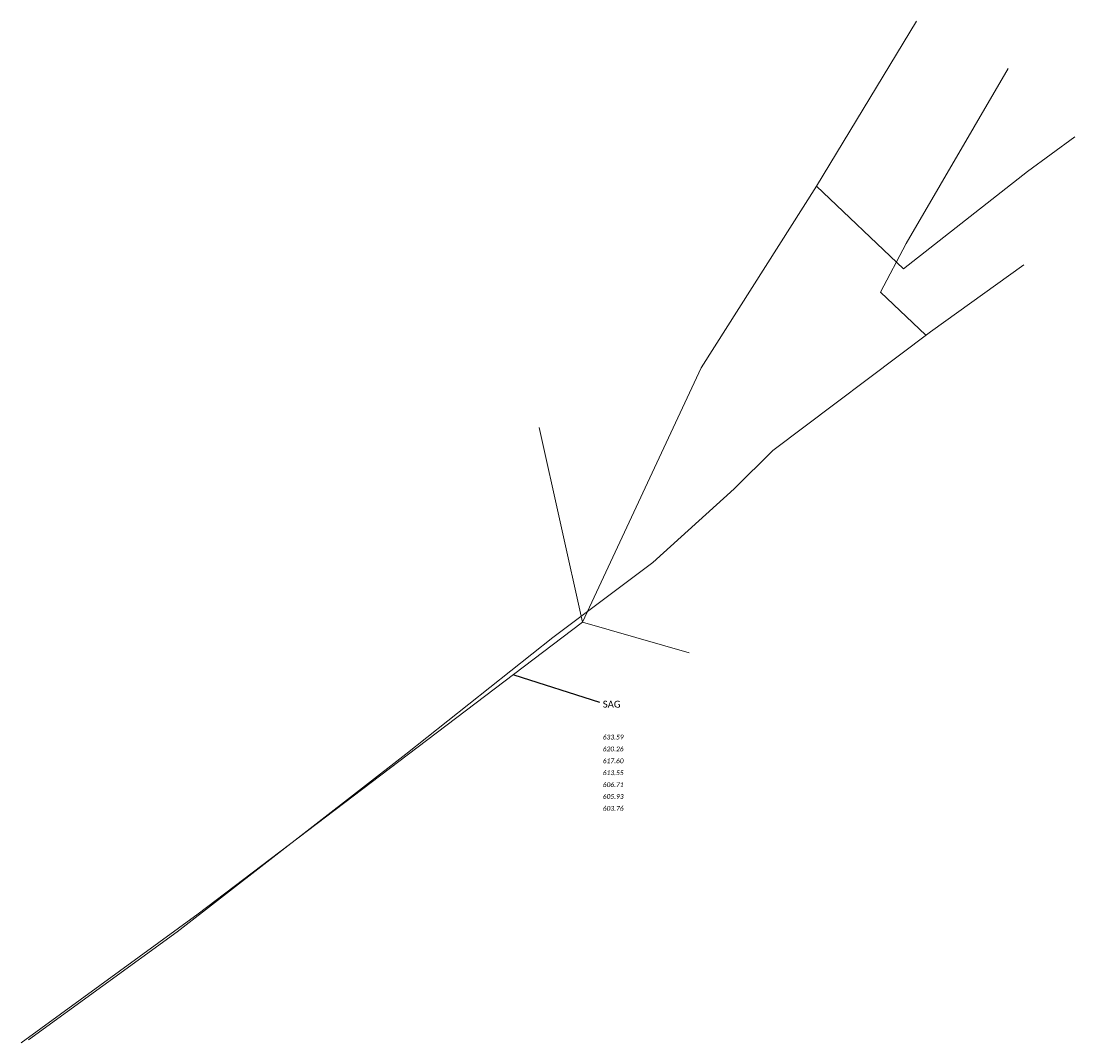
# Model space of a CAD drawing. Extents: x 2261849 to 2262466, y 730364 to 730962.
import ezdxf

# ---------------------------------------------------------------- set-up
doc = ezdxf.new("R2010")
doc.units = 0
doc.header["$MEASUREMENT"] = 0
doc.linetypes.add('gasex', pattern=[0])
doc.linetypes.add('ohcombex', pattern=[0])
for name, color, linetype, lineweight in [('SH_Text', 7, 'Continuous', 13), ('UT_X_Gas', 40, 'gasex', 0), ('UT_X_Overhead_Combined', 30, 'ohcombex', 0)]:
    doc.layers.add(name, color=color, linetype=linetype, lineweight=lineweight)
doc.styles.add('Style-Calibri', font='calibri.ttf')
doc.styles.add('Style-Calibri Light', font='calibril.ttf')
doc.dimstyles.get("Standard").update_dxf_attribs({"dimtxt": 0.18, "dimasz": 0.18, "dimexe": 0.18, "dimexo": 0.0625, "dimgap": 0.09, "dimtad": 0, "dimtih": 1, "dimtoh": 1, "dimdec": 4, "dimzin": 0, "dimdsep": 46, "dimtxsty": 'Standard', "dimcen": 0.09, "dimadec": 0, "dimazin": 0, "dimtfac": 1, "dimtdec": 4, "dimtofl": 0, "dimtmove": 0, "dimatfit": 3, "dimfxl": 1, "dimtolj": 1, "dimtzin": 0, "dimarcsym": 0})

# ---------------------------------------------------------------- blocks, each defined once
blk = doc.blocks.new('TerminatorOpen_0.5')
at = {"color": 0, "linetype": 'ByBlock', "lineweight": -2}
for q in [(-1, 0.25), (-1, 0), (-1, -0.25)]:
    blk.add_line((0, 0), q, dxfattribs=at)

msp = doc.modelspace()

# ---------------------------------------------------------------- linework, layer by layer
at = {"layer": 'UT_X_Gas', "flags": 128}
for points in [[(2262378.72, 730778.01), (2262352.11, 730803.1), (2262367.13, 730831.59), (2262426.73, 730933.94)], [(2261853.84, 730365.67), (2261940.66, 730428.95), (2262074.42, 730532.72), (2262160.48, 730601.12), (2262218.91, 730644.93), (2262266.53, 730688.12), (2262289.05, 730710.41), (2262381.31, 730779.97), (2262436, 730819.04)]]:
    msp.add_lwpolyline(points, dxfattribs=at)
at = {"layer": 'UT_X_Overhead_Combined'}
for p, q in [((2262314.76, 730865.18), (2262373.26, 730961.76)), ((2262247.23, 730758.94), (2262177.77, 730610.03)), ((2262177.77, 730610.03), (2262152.38, 730723.96)), ((2262080.98, 730536.53), (2262177.77, 730610.03)), ((2262177.77, 730610.03), (2262240.2, 730592.04))]:
    msp.add_line(p, q, dxfattribs=at)
at = {"layer": 'UT_X_Overhead_Combined', "flags": 128}
for points in [[(2262365.53, 730816.87), (2262438.16, 730873.77), (2262465.85, 730894.04)], [(2262365.53, 730816.87), (2262314.76, 730865.18), (2262247.23, 730758.94)], [(2262080.98, 730536.53), (2261953.03, 730439.46), (2261849.41, 730363.85)]]:
    msp.add_lwpolyline(points, dxfattribs=at)

# ---------------------------------------------------------------- texts
at = {"layer": 'SH_Text', "insert": (2262189.67, 730564.07), "char_height": 2.8, "attachment_point": 1, "line_spacing_factor": 1.489286, "style": 'Style-Calibri Light'}
msp.add_mtext('\\fCalibri Light|b0|i0|c00|p39;\\Q0;\\H1.42857x;SAG\\P\\P\\fCalibri|b0|i1|c00|p39;\\Q0;\\H0.7x;633.59\\P620.26\\P617.60\\P613.55\\P606.71\\P605.93\\P603.76', dxfattribs=at)

# ---------------------------------------------------------------- leaders
at = {"layer": 'SH_Text'}
msp.add_leader([(2262137.73, 730579.17), (2262187.67, 730563.19)], dimstyle='Standard', override={"dimscale": 0, "dimtxt": 0.14, "dimasz": 0.14, "dimgap": 0.07, "dimtad": 1, "dimtxsty": 'Style-Calibri', "dimldrblk": 'TerminatorOpen_0.5'}, dxfattribs=at)

doc.saveas('drawing.dxf')
